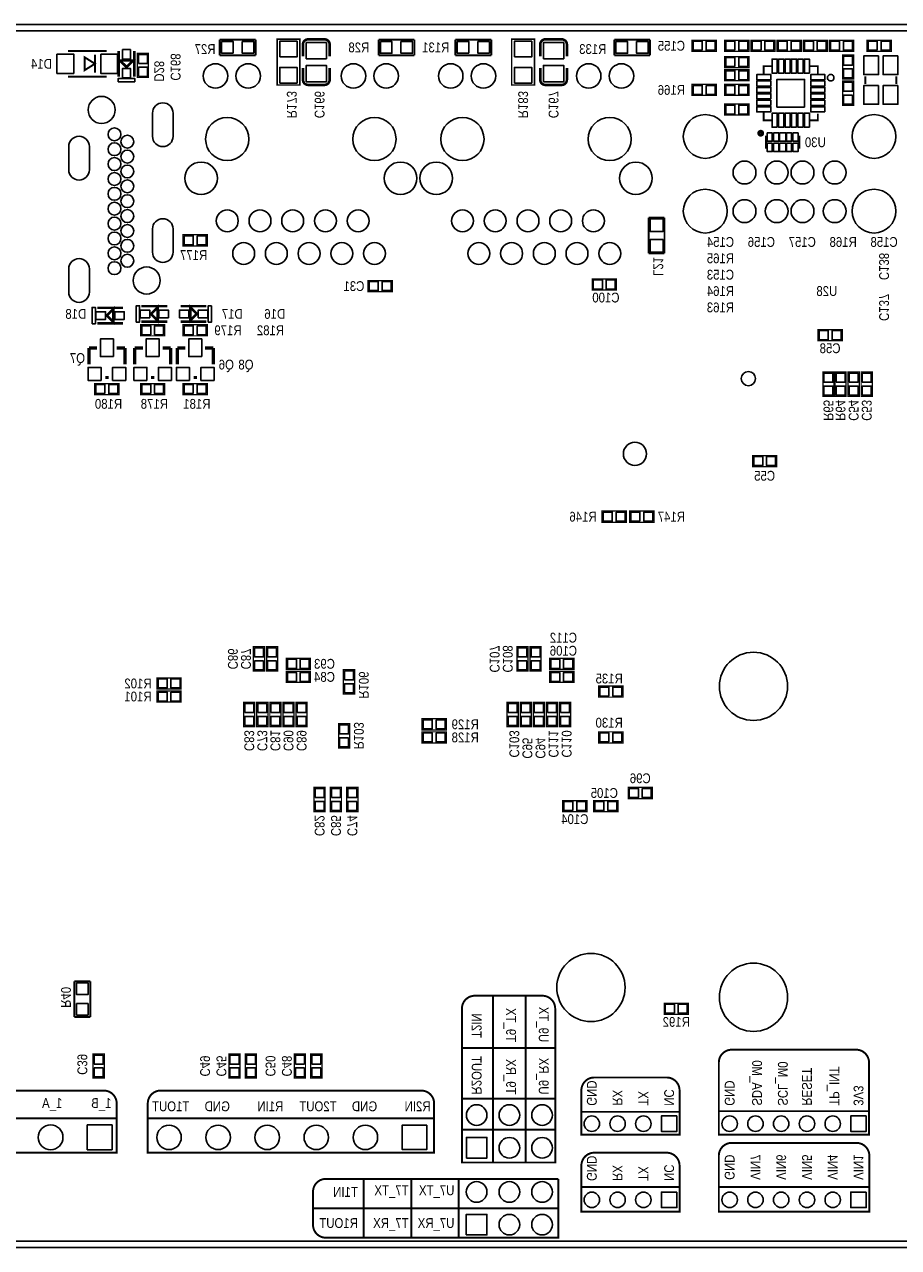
# Model space of a CAD drawing. Extents: x -14 to 200, y -11 to 109.
# Tile 2 of 4: x 48 to 116, y 0 to 95. Entities that reach past the tile are written whole.
import ezdxf
from ezdxf.enums import TextEntityAlignment as Align

# ---------------------------------------------------------------- set-up
doc = ezdxf.new("R2010")
doc.units = 0
for name, color, linetype in [('BG_OUTLINE', 12, 'CONTINUOUS'), ('BG_SILKSCREEN_BOTTOM', 150, 'CONTINUOUS'), ('PG_SILKSCREEN_BOTTOM', 150, 'CONTINUOUS'), ('PIN_SOLDERMASK_BOTTOM', 27, 'CONTINUOUS'), ('RD_SILKSCREEN_BOTTOM', 150, 'CONTINUOUS'), ('RKI_ALL', 2, 'CONTINUOUS')]:
    doc.layers.add(name, color=color, linetype=linetype)

msp = doc.modelspace()

# ---------------------------------------------------------------- linework, layer by layer
at = {"layer": 'BG_OUTLINE'}
msp.add_lwpolyline([(1.999996, 0), (155.999993, 0, 0.414213), (157.999989, 1.999996), (157.999989, 92.999992, 0.414215), (155.999993, 94.999988), (1.999996, 94.999988, 0.414214), (0, 92.999992), (0, 1.999996, 0.414212), (1.999996, 0)], format="xyb", dxfattribs=at)
at = {"layer": 'BG_SILKSCREEN_BOTTOM', "const_width": 0.1524}
for points in [[(89.408, 11.557), (82.169, 11.557), (82.169, 18.558002, -0.414214), (83.168998, 19.558), (88.408002, 19.558, -0.414214), (89.408, 18.558002), (89.408, 6.604), (82.169, 6.604), (82.169, 11.557)], [(113.7666, 10.5918), (113.7666, 14.367002, 0.414214), (112.766602, 15.367), (103.107998, 15.367, 0.414214), (102.108, 14.367002), (102.108, 10.5918), (113.7666, 10.5918), (113.7666, 8.763), (102.108, 8.763), (102.108, 10.668)], [(99.06, 10.541), (91.44, 10.541), (91.44, 12.208002, -0.414214), (92.439998, 13.208), (98.060002, 13.208, -0.414214), (99.06, 12.208002), (99.06, 8.763), (91.44, 8.763), (91.44, 10.541)], [(54.372002, 12.192), (42.274998, 12.192, 0.414214), (41.275, 11.192002), (41.275, 7.366), (55.372, 7.366), (55.372, 11.192002, 0.414214), (54.372002, 12.192)], [(79.010002, 12.192), (58.784998, 12.192, 0.414214), (57.785, 11.192002), (57.785, 7.366), (80.01, 7.366), (80.01, 11.192002, 0.414214), (79.010002, 12.192)], [(113.792, 4.699), (113.792, 7.128002, 0.414214), (112.792002, 8.128), (103.107998, 8.128, 0.414214), (102.108, 7.128002), (102.108, 4.699), (113.792, 4.699), (113.792, 2.794), (102.108, 2.794), (102.108, 4.699)], [(99.06, 4.699), (91.44, 4.699), (91.44, 6.366002, -0.414214), (92.439998, 7.366), (98.060002, 7.366, -0.414214), (99.06, 6.366002), (99.06, 2.794), (91.44, 2.794), (91.44, 4.699)], [(89.662, 5.334), (71.611998, 5.334, 0.414214), (70.612, 4.334002), (70.612, 1.761998, 0.414214), (71.611998, 0.762), (89.662, 0.762), (89.662, 5.334)]]:
    msp.add_lwpolyline(points, format="xyb", dxfattribs=at)
for points in [[(84.582, 6.604), (84.582, 19.558)], [(87.122, 6.604), (87.122, 19.558)], [(89.408, 15.494), (82.169, 15.494)], [(55.372, 10.033), (41.275, 10.033)], [(80.01, 10.033), (57.785, 10.033)], [(89.408, 9.144), (82.169, 9.144)], [(74.549, 5.334), (74.549, 0.762)], [(78.232, 0.762), (78.232, 5.334)], [(81.915, 5.334), (81.915, 0.762)], [(89.662, 3.048), (70.612, 3.048)]]:
    msp.add_lwpolyline(points, dxfattribs=at)
at = {"layer": 'PG_SILKSCREEN_BOTTOM'}
for points, const_width in [([(66.1543, 93.8276), (63.373, 93.8276)], 0.1524), ([(63.373, 93.8276), (63.373, 92.6084)], 0.1524), ([(66.1543, 92.6084), (66.1543, 93.8276)], 0.1524), ([(69.596, 90.297), (69.596, 93.853), (67.818, 93.853), (67.818, 90.297), (69.596, 90.297)], 0.127), ([(71.90105, 93.445076), (71.90105, 92.525088)], 0.199898), ([(78.486, 93.8276), (75.7047, 93.8276)], 0.1524), ([(75.7047, 93.8276), (75.7047, 92.6084)], 0.1524), ([(78.486, 92.6084), (78.486, 93.8276)], 0.1524), ([(84.4423, 93.8276), (81.661, 93.8276)], 0.1524), ([(81.661, 93.8276), (81.661, 92.6084)], 0.1524), ([(84.4423, 92.6084), (84.4423, 93.8276)], 0.1524), ([(87.8078, 90.297), (87.8078, 93.853), (86.0298, 93.853), (86.0298, 90.297), (87.8078, 90.297)], 0.127), ([(90.31605, 93.445076), (90.31605, 92.525088)], 0.199898), ([(96.774, 93.8276), (93.9927, 93.8276)], 0.1524), ([(93.9927, 93.8276), (93.9927, 92.6084)], 0.1524), ([(96.774, 92.6084), (96.774, 93.8276)], 0.1524), ([(101.9048, 93.7768), (100.0252, 93.7768), (100.0252, 92.9132), (101.9048, 92.9132), (101.9048, 93.7768)], 0.1016), ([(104.4448, 93.7768), (102.5652, 93.7768), (102.5652, 92.9132), (104.4448, 92.9132), (104.4448, 93.7768)], 0.1016), ([(106.4768, 93.7768), (104.5972, 93.7768), (104.5972, 92.9132), (106.4768, 92.9132), (106.4768, 93.7768)], 0.1016), ([(106.6292, 92.9132), (108.5088, 92.9132), (108.5088, 93.7768), (106.6292, 93.7768), (106.6292, 92.9132)], 0.1016), ([(108.6612, 92.9132), (110.5408, 92.9132), (110.5408, 93.7768), (108.6612, 93.7768), (108.6612, 92.9132)], 0.1016), ([(110.6932, 92.9132), (112.5728, 92.9132), (112.5728, 93.7768), (110.6932, 93.7768), (110.6932, 92.9132)], 0.1016), ([(115.4938, 93.7768), (113.6142, 93.7768), (113.6142, 92.9132), (115.4938, 92.9132), (115.4938, 93.7768)], 0.1016), ([(51.585876, 92.947998), (54.586124, 92.947998)], 0.150114), ([(53.685948, 91.948), (52.886102, 91.447874), (52.886102, 92.448126), (53.685948, 91.948)], 0.150114), ([(53.685948, 91.247976), (53.685948, 92.648024)], 0.150114), ([(56.134, 91.694), (56.642, 92.202), (55.626, 92.202), (56.134, 91.694)], 0.2032), ([(55.534052, 90.948002), (55.534052, 92.947998)], 0.199898), ([(56.733948, 92.947998), (56.733948, 90.948002)], 0.199898), ([(57.8358, 90.8812), (57.8358, 92.7608), (56.9722, 92.7608), (56.9722, 90.8812), (57.8358, 90.8812)], 0.1016), ([(63.373, 92.6084), (66.1543, 92.6084)], 0.1524), ([(75.7047, 92.6084), (78.486, 92.6084)], 0.1524), ([(81.661, 92.6084), (84.4423, 92.6084)], 0.1524), ([(93.9927, 92.6084), (96.774, 92.6084)], 0.1524), ([(104.4448, 92.5068), (102.5652, 92.5068), (102.5652, 91.6432), (104.4448, 91.6432), (104.4448, 92.5068)], 0.1016), ([(112.5728, 90.7542), (112.5728, 92.6338), (111.7092, 92.6338), (111.7092, 90.7542), (112.5728, 90.7542)], 0.1016), ([(69.83095, 90.704924), (69.83095, 91.624912)], 0.199898), ([(88.24595, 90.704924), (88.24595, 91.624912)], 0.199898), ([(104.4448, 91.4908), (102.5652, 91.4908), (102.5652, 90.6272), (104.4448, 90.6272), (104.4448, 91.4908)], 0.1016), ([(105.596004, 91.161997), (105.596004, 91.761996), (106.196003, 91.761996)], 0.150012), ([(109.195997, 91.761996), (109.795996, 91.761996), (109.795996, 91.161997)], 0.150012), ([(51.585876, 90.948002), (54.586124, 90.948002)], 0.150114), ([(100.0252, 89.4842), (101.9048, 89.4842), (101.9048, 90.3478), (100.0252, 90.3478), (100.0252, 89.4842)], 0.1016), ([(104.4448, 90.3478), (102.5652, 90.3478), (102.5652, 89.4842), (104.4448, 89.4842), (104.4448, 90.3478)], 0.1016), ([(111.7092, 90.6018), (111.7092, 88.7222), (112.5728, 88.7222), (112.5728, 90.6018), (111.7092, 90.6018)], 0.1016), ([(113.481002, 90.977999), (113.481002, 90.378001)], 0.150012), ([(115.880998, 90.977999), (115.880998, 90.378001)], 0.150012), ([(104.4448, 88.8238), (102.5652, 88.8238), (102.5652, 87.9602), (104.4448, 87.9602), (104.4448, 88.8238)], 0.1016), ([(106.196003, 87.562004), (105.596004, 87.562004), (105.596004, 88.162003)], 0.150012), ([(109.795996, 88.062003), (109.795996, 87.562004), (109.195997, 87.562004)], 0.150012), ([(105.761028, 85.351874), (105.761028, 86.352126)], 0.150114), ([(108.360972, 85.351874), (108.360972, 86.352126)], 0.150114), ([(96.6724, 79.9973), (96.6724, 77.216)], 0.1524), ([(97.8916, 79.9973), (96.6724, 79.9973)], 0.1524), ([(97.8916, 77.216), (97.8916, 79.9973)], 0.1524), ([(60.5282, 77.8002), (62.4078, 77.8002), (62.4078, 78.6638), (60.5282, 78.6638), (60.5282, 77.8002)], 0.1016), ([(96.6724, 77.216), (97.8916, 77.216)], 0.1524), ([(74.8792, 74.2442), (76.7588, 74.2442), (76.7588, 75.1078), (74.8792, 75.1078), (74.8792, 74.2442)], 0.1016), ([(94.1578, 75.2348), (92.2782, 75.2348), (92.2782, 74.3712), (94.1578, 74.3712), (94.1578, 75.2348)], 0.1016), ([(57.293002, 73.116948), (59.292998, 73.116948)], 0.199898), ([(58.039, 72.517), (58.547, 72.009), (58.547, 73.025), (58.039, 72.517)], 0.2032), ([(60.341002, 73.116948), (62.340998, 73.116948)], 0.199898), ([(61.595, 72.517), (61.087, 73.025), (61.087, 72.009), (61.595, 72.517)], 0.2032), ([(53.864002, 72.989948), (55.863998, 72.989948)], 0.199898), ([(54.61, 72.39), (55.118, 71.882), (55.118, 72.898), (54.61, 72.39)], 0.2032), ([(55.863998, 71.790052), (53.864002, 71.790052)], 0.199898), ([(59.1058, 71.6788), (57.2262, 71.6788), (57.2262, 70.8152), (59.1058, 70.8152), (59.1058, 71.6788)], 0.1016), ([(59.292998, 71.917052), (57.293002, 71.917052)], 0.199898), ([(62.340998, 71.917052), (60.341002, 71.917052)], 0.199898), ([(60.5282, 70.8152), (62.4078, 70.8152), (62.4078, 71.6788), (60.5282, 71.6788), (60.5282, 70.8152)], 0.1016), ([(109.8042, 70.4342), (111.6838, 70.4342), (111.6838, 71.2978), (109.8042, 71.2978), (109.8042, 70.4342)], 0.1016), ([(53.848, 69.8627), (53.213, 69.8627)], 0.254), ([(53.213, 69.8627), (53.213, 68.5927)], 0.254), ([(55.372, 69.8627), (56.007, 69.8627)], 0.254), ([(56.007, 69.8627), (56.007, 68.5927)], 0.254), ([(57.404, 69.8627), (56.769, 69.8627)], 0.254), ([(56.769, 69.8627), (56.769, 68.5927)], 0.254), ([(58.928, 69.8627), (59.563, 69.8627)], 0.254), ([(59.563, 69.8627), (59.563, 68.5927)], 0.254), ([(60.706, 69.8627), (60.071, 69.8627)], 0.254), ([(60.071, 69.8627), (60.071, 68.5927)], 0.254), ([(62.23, 69.8627), (62.865, 69.8627)], 0.254), ([(62.865, 69.8627), (62.865, 68.5927)], 0.254), ([(54.737, 67.5767), (54.483, 67.5767)], 0.254), ([(58.293, 67.5767), (58.039, 67.5767)], 0.254), ([(61.595, 67.5767), (61.341, 67.5767)], 0.254), ([(111.0488, 66.1162), (111.0488, 67.9958), (110.1852, 67.9958), (110.1852, 66.1162), (111.0488, 66.1162)], 0.1016), ([(111.9886, 66.1162), (111.9886, 67.9958), (111.125, 67.9958), (111.125, 66.1162), (111.9886, 66.1162)], 0.1016), ([(113.0046, 66.1162), (113.0046, 67.9958), (112.141, 67.9958), (112.141, 66.1162), (113.0046, 66.1162)], 0.1016), ([(114.0206, 66.1162), (114.0206, 67.9958), (113.157, 67.9958), (113.157, 66.1162), (114.0206, 66.1162)], 0.1016), ([(55.5498, 67.1068), (53.6702, 67.1068), (53.6702, 66.2432), (55.5498, 66.2432), (55.5498, 67.1068)], 0.1016), ([(59.1058, 67.1068), (57.2262, 67.1068), (57.2262, 66.2432), (59.1058, 66.2432), (59.1058, 67.1068)], 0.1016), ([(62.4078, 67.1068), (60.5282, 67.1068), (60.5282, 66.2432), (62.4078, 66.2432), (62.4078, 67.1068)], 0.1016), ([(104.7242, 60.6552), (106.6038, 60.6552), (106.6038, 61.5188), (104.7242, 61.5188), (104.7242, 60.6552)], 0.1016), ([(93.0402, 56.3372), (94.9198, 56.3372), (94.9198, 57.2008), (93.0402, 57.2008), (93.0402, 56.3372)], 0.1016), ([(97.0788, 57.2008), (95.1992, 57.2008), (95.1992, 56.3372), (97.0788, 56.3372), (97.0788, 57.2008)], 0.1016), ([(65.9892, 46.6598), (65.9892, 44.7802), (66.8528, 44.7802), (66.8528, 46.6598), (65.9892, 46.6598)], 0.1016), ([(67.0052, 46.6598), (67.0052, 44.7802), (67.8688, 44.7802), (67.8688, 46.6598), (67.0052, 46.6598)], 0.1016), ([(86.4362, 46.6598), (86.4362, 44.7802), (87.2998, 44.7802), (87.2998, 46.6598), (86.4362, 46.6598)], 0.1016), ([(87.4522, 46.6598), (87.4522, 44.7802), (88.3158, 44.7802), (88.3158, 46.6598), (87.4522, 46.6598)], 0.1016), ([(70.4088, 45.7708), (68.5292, 45.7708), (68.5292, 44.9072), (70.4088, 44.9072), (70.4088, 45.7708)], 0.1016), ([(90.8558, 45.7708), (88.9762, 45.7708), (88.9762, 44.9072), (90.8558, 44.9072), (90.8558, 45.7708)], 0.1016), ([(70.4088, 44.7548), (68.5292, 44.7548), (68.5292, 43.8912), (70.4088, 43.8912), (70.4088, 44.7548)], 0.1016), ([(73.8378, 43.0022), (73.8378, 44.8818), (72.9742, 44.8818), (72.9742, 43.0022), (73.8378, 43.0022)], 0.1016), ([(90.8558, 44.7548), (88.9762, 44.7548), (88.9762, 43.8912), (90.8558, 43.8912), (90.8558, 44.7548)], 0.1016), ([(58.4962, 43.3832), (60.3758, 43.3832), (60.3758, 44.2468), (58.4962, 44.2468), (58.4962, 43.3832)], 0.1016), ([(58.4962, 42.3672), (60.3758, 42.3672), (60.3758, 43.2308), (58.4962, 43.2308), (58.4962, 42.3672)], 0.1016), ([(94.6658, 43.6118), (92.7862, 43.6118), (92.7862, 42.7482), (94.6658, 42.7482), (94.6658, 43.6118)], 0.1016), ([(66.0908, 40.4622), (66.0908, 42.3418), (65.2272, 42.3418), (65.2272, 40.4622), (66.0908, 40.4622)], 0.1016), ([(67.1068, 40.4622), (67.1068, 42.3418), (66.2432, 42.3418), (66.2432, 40.4622), (67.1068, 40.4622)], 0.1016), ([(68.1228, 40.4622), (68.1228, 42.3418), (67.2592, 42.3418), (67.2592, 40.4622), (68.1228, 40.4622)], 0.1016), ([(69.1388, 40.4622), (69.1388, 42.3418), (68.2752, 42.3418), (68.2752, 40.4622), (69.1388, 40.4622)], 0.1016), ([(70.1548, 40.4622), (70.1548, 42.3418), (69.2912, 42.3418), (69.2912, 40.4622), (70.1548, 40.4622)], 0.1016), ([(86.5378, 40.4622), (86.5378, 42.3418), (85.6742, 42.3418), (85.6742, 40.4622), (86.5378, 40.4622)], 0.1016), ([(87.5538, 40.4622), (87.5538, 42.3418), (86.6902, 42.3418), (86.6902, 40.4622), (87.5538, 40.4622)], 0.1016), ([(88.5698, 40.4622), (88.5698, 42.3418), (87.7062, 42.3418), (87.7062, 40.4622), (88.5698, 40.4622)], 0.1016), ([(89.5858, 40.4622), (89.5858, 42.3418), (88.7222, 42.3418), (88.7222, 40.4622), (89.5858, 40.4622)], 0.1016), ([(90.6018, 40.4622), (90.6018, 42.3418), (89.7382, 42.3418), (89.7382, 40.4622), (90.6018, 40.4622)], 0.1016), ([(79.0702, 40.2082), (80.9498, 40.2082), (80.9498, 41.0718), (79.0702, 41.0718), (79.0702, 40.2082)], 0.1016), ([(72.5932, 40.6908), (72.5932, 38.8112), (73.4568, 38.8112), (73.4568, 40.6908), (72.5932, 40.6908)], 0.1016), ([(79.0702, 39.1922), (80.9498, 39.1922), (80.9498, 40.0558), (79.0702, 40.0558), (79.0702, 39.1922)], 0.1016), ([(94.6658, 40.0558), (92.7862, 40.0558), (92.7862, 39.1922), (94.6658, 39.1922), (94.6658, 40.0558)], 0.1016), ([(71.5518, 33.8582), (71.5518, 35.7378), (70.6882, 35.7378), (70.6882, 33.8582), (71.5518, 33.8582)], 0.1016), ([(72.8218, 33.8582), (72.8218, 35.7378), (71.9582, 35.7378), (71.9582, 33.8582), (72.8218, 33.8582)], 0.1016), ([(73.2282, 35.7378), (73.2282, 33.8582), (74.0918, 33.8582), (74.0918, 35.7378), (73.2282, 35.7378)], 0.1016), ([(95.0722, 34.8742), (96.9518, 34.8742), (96.9518, 35.7378), (95.0722, 35.7378), (95.0722, 34.8742)], 0.1016), ([(91.8718, 34.7218), (89.9922, 34.7218), (89.9922, 33.8582), (91.8718, 33.8582), (91.8718, 34.7218)], 0.1016), ([(92.4052, 33.8582), (94.2848, 33.8582), (94.2848, 34.7218), (92.4052, 34.7218), (92.4052, 33.8582)], 0.1016), ([(52.0954, 20.6883), (52.0954, 17.907)], 0.1524), ([(53.3146, 20.6883), (52.0954, 20.6883)], 0.1524), ([(53.3146, 17.907), (53.3146, 20.6883)], 0.1524), ([(99.7458, 18.9738), (97.8662, 18.9738), (97.8662, 18.1102), (99.7458, 18.1102), (99.7458, 18.9738)], 0.1016), ([(52.0954, 17.907), (53.3146, 17.907)], 0.1524), ([(53.5432, 15.0368), (53.5432, 13.1572), (54.4068, 13.1572), (54.4068, 15.0368), (53.5432, 15.0368)], 0.1016), ([(64.0842, 15.0368), (64.0842, 13.1572), (64.9478, 13.1572), (64.9478, 15.0368), (64.0842, 15.0368)], 0.1016), ([(65.3542, 15.0368), (65.3542, 13.1572), (66.2178, 13.1572), (66.2178, 15.0368), (65.3542, 15.0368)], 0.1016), ([(70.0278, 13.1572), (70.0278, 15.0368), (69.1642, 15.0368), (69.1642, 13.1572), (70.0278, 13.1572)], 0.1016), ([(71.2978, 13.1572), (71.2978, 15.0368), (70.4342, 15.0368), (70.4342, 13.1572), (71.2978, 13.1572)], 0.1016)]:
    msp.add_lwpolyline(points, dxfattribs=dict(at, const_width=const_width))
for points, const_width in [([(69.83095, 92.525088), (69.83095, 93.445076, -0.4144), (70.231, 93.844872)], 0.199898), ([(70.231, 93.844872), (71.501, 93.845126, -0.414214), (71.90105, 93.445076)], 0.199898), ([(88.24595, 92.525088), (88.24595, 93.445076, -0.4144), (88.646, 93.844872)], 0.199898), ([(88.646, 93.844872), (89.916, 93.845126, -0.414214), (90.31605, 93.445076)], 0.199898), ([(71.90105, 91.624912), (71.90105, 90.704924, -0.414214), (71.501, 90.304874)], 0.199898), ([(90.31605, 91.624912), (90.31605, 90.704924, -0.414214), (89.916, 90.304874)], 0.199898), ([(71.501, 90.304874), (70.231, 90.304874, -0.414214), (69.83095, 90.704924)], 0.199898), ([(89.916, 90.304874), (88.646, 90.304874, -0.414214), (88.24595, 90.704924)], 0.199898), ([(105.502456, 86.551999, 1.00001), (105.219551, 86.551999, 0.99999), (105.502456, 86.551999)], 0.249936)]:
    msp.add_lwpolyline(points, format="xyb", dxfattribs=dict(at, const_width=const_width))
for points in [[(56.769, 90.551), (55.499, 90.551), (55.499, 90.805), (56.769, 90.805)], [(56.896, 71.882), (56.896, 73.152), (57.15, 73.152), (57.15, 71.882)], [(62.738, 73.152), (62.738, 71.882), (62.484, 71.882), (62.484, 73.152)], [(53.467, 71.755), (53.467, 73.025), (53.721, 73.025), (53.721, 71.755)]]:
    msp.add_lwpolyline(points, close=True, dxfattribs=at)
msp.add_lwpolyline([(111.045981, 90.861998, 1), (110.546019, 90.862002, 1)], format="xyb", close=True, dxfattribs=at)
at = {"layer": 'PIN_SOLDERMASK_BOTTOM'}
for points in [[(64.419861, 92.768039), (64.419861, 93.667961), (63.519939, 93.667961), (63.519939, 92.768039)], [(66.020061, 92.768039), (66.020061, 93.667961), (65.120139, 93.667961), (65.120139, 92.768039)], [(68.0339, 92.4814), (69.3801, 92.4814), (69.3801, 93.7006), (68.0339, 93.7006)], [(70.081013, 92.334969), (71.650987, 92.334969), (71.650987, 93.595063), (70.081013, 93.595063)], [(75.838939, 93.667961), (75.838939, 92.768039), (76.738861, 92.768039), (76.738861, 93.667961)], [(77.439139, 93.667961), (77.439139, 92.768039), (78.339061, 92.768039), (78.339061, 93.667961)], [(82.707861, 92.768039), (82.707861, 93.667961), (81.807939, 93.667961), (81.807939, 92.768039)], [(84.308061, 92.768039), (84.308061, 93.667961), (83.408139, 93.667961), (83.408139, 92.768039)], [(86.2457, 92.4814), (87.5919, 92.4814), (87.5919, 93.7006), (86.2457, 93.7006)], [(88.496013, 92.334969), (90.065987, 92.334969), (90.065987, 93.595063), (88.496013, 93.595063)], [(94.126939, 93.667961), (94.126939, 92.768039), (95.026861, 92.768039), (95.026861, 93.667961)], [(95.727139, 93.667961), (95.727139, 92.768039), (96.627061, 92.768039), (96.627061, 93.667961)], [(100.815623, 92.994505), (100.815623, 93.695495), (100.114633, 93.695495), (100.114633, 92.994505)], [(101.815367, 92.994505), (101.815367, 93.695495), (101.114377, 93.695495), (101.114377, 92.994505)], [(103.355623, 92.994505), (103.355623, 93.695495), (102.654633, 93.695495), (102.654633, 92.994505)], [(104.355367, 92.994505), (104.355367, 93.695495), (103.654377, 93.695495), (103.654377, 92.994505)], [(105.387623, 92.994505), (105.387623, 93.695495), (104.686633, 93.695495), (104.686633, 92.994505)], [(106.387367, 92.994505), (106.387367, 93.695495), (105.686377, 93.695495), (105.686377, 92.994505)], [(106.718633, 93.695495), (106.718633, 92.994505), (107.419623, 92.994505), (107.419623, 93.695495)], [(107.718377, 93.695495), (107.718377, 92.994505), (108.419367, 92.994505), (108.419367, 93.695495)], [(108.750633, 93.695495), (108.750633, 92.994505), (109.451623, 92.994505), (109.451623, 93.695495)], [(109.750377, 93.695495), (109.750377, 92.994505), (110.451367, 92.994505), (110.451367, 93.695495)], [(110.782633, 93.695495), (110.782633, 92.994505), (111.483623, 92.994505), (111.483623, 93.695495)], [(111.782377, 93.695495), (111.782377, 92.994505), (112.483367, 92.994505), (112.483367, 93.695495)], [(114.404623, 92.994505), (114.404623, 93.695495), (113.703633, 93.695495), (113.703633, 92.994505)], [(115.404367, 92.994505), (115.404367, 93.695495), (114.703377, 93.695495), (114.703377, 92.994505)], [(50.735992, 92.698062), (50.735992, 91.197938), (52.035964, 91.197938), (52.035964, 92.698062)], [(54.136036, 92.698062), (54.136036, 91.197938), (55.436008, 91.197938), (55.436008, 92.698062)], [(55.834026, 92.307918), (56.433974, 92.307918), (56.433974, 93.048074), (55.834026, 93.048074)], [(57.053505, 91.970377), (57.754495, 91.970377), (57.754495, 92.671367), (57.053505, 92.671367)], [(103.355623, 91.724505), (103.355623, 92.425495), (102.654633, 92.425495), (102.654633, 91.724505)], [(104.355367, 91.724505), (104.355367, 92.425495), (103.654377, 92.425495), (103.654377, 91.724505)], [(106.646091, 91.212035), (106.646091, 92.312134), (106.246092, 92.312134), (106.246092, 91.212035)], [(107.145912, 91.212035), (107.145912, 92.312134), (106.745913, 92.312134), (106.745913, 91.212035)], [(107.646089, 91.212035), (107.646089, 92.312134), (107.24609, 92.312134), (107.24609, 91.212035)], [(108.14591, 91.212035), (108.14591, 92.312134), (107.745911, 92.312134), (107.745911, 91.212035)], [(108.646087, 91.212035), (108.646087, 92.312134), (108.246088, 92.312134), (108.246088, 91.212035)], [(109.145908, 91.212035), (109.145908, 92.312134), (108.745909, 92.312134), (108.745909, 91.212035)], [(111.790505, 91.843377), (112.491495, 91.843377), (112.491495, 92.544367), (111.790505, 92.544367)], [(114.505994, 92.553015), (113.355984, 92.553015), (113.355984, 91.103005), (114.505994, 91.103005)], [(116.006016, 92.553015), (114.856006, 92.553015), (114.856006, 91.103005), (116.006016, 91.103005)], [(55.834026, 90.847926), (56.433974, 90.847926), (56.433974, 91.588082), (55.834026, 91.588082)], [(57.053505, 90.970633), (57.754495, 90.970633), (57.754495, 91.671623), (57.053505, 91.671623)], [(68.0339, 90.4494), (69.3801, 90.4494), (69.3801, 91.6686), (68.0339, 91.6686)], [(70.081013, 90.554937), (71.650987, 90.554937), (71.650987, 91.815031), (70.081013, 91.815031)], [(86.2457, 90.4494), (87.5919, 90.4494), (87.5919, 91.6686), (86.2457, 91.6686)], [(88.496013, 90.554937), (90.065987, 90.554937), (90.065987, 91.815031), (88.496013, 91.815031)], [(103.355623, 90.708505), (103.355623, 91.409495), (102.654633, 91.409495), (102.654633, 90.708505)], [(104.355367, 90.708505), (104.355367, 91.409495), (103.654377, 91.409495), (103.654377, 90.708505)], [(111.790505, 90.843633), (112.491495, 90.843633), (112.491495, 91.544623), (111.790505, 91.544623)], [(100.114633, 90.266495), (100.114633, 89.565505), (100.815623, 89.565505), (100.815623, 90.266495)], [(101.114377, 90.266495), (101.114377, 89.565505), (101.815367, 89.565505), (101.815367, 90.266495)], [(103.355623, 89.565505), (103.355623, 90.266495), (102.654633, 90.266495), (102.654633, 89.565505)], [(104.355367, 89.565505), (104.355367, 90.266495), (103.654377, 90.266495), (103.654377, 89.565505)], [(106.145965, 90.711909), (106.145965, 91.111908), (105.045866, 91.111908), (105.045866, 90.711909)], [(106.145965, 90.212088), (106.145965, 90.612087), (105.045866, 90.612087), (105.045866, 90.212088)], [(108.771004, 88.586996), (108.771004, 90.737004), (106.620996, 90.737004), (106.620996, 88.586996)], [(110.34616, 90.711909), (110.34616, 91.111908), (109.24606, 91.111908), (109.24606, 90.711909)], [(110.34616, 90.212088), (110.34616, 90.612087), (109.24606, 90.612087), (109.24606, 90.212088)], [(112.491495, 90.512367), (111.790505, 90.512367), (111.790505, 89.811377), (112.491495, 89.811377)], [(114.505994, 90.252995), (113.355984, 90.252995), (113.355984, 88.802985), (114.505994, 88.802985)], [(116.006016, 90.252995), (114.856006, 90.252995), (114.856006, 88.802985), (116.006016, 88.802985)], [(106.145965, 89.711911), (106.145965, 90.11191), (105.045866, 90.11191), (105.045866, 89.711911)], [(106.145965, 89.21209), (106.145965, 89.612089), (105.045866, 89.612089), (105.045866, 89.21209)], [(110.34616, 89.711911), (110.34616, 90.11191), (109.24606, 90.11191), (109.24606, 89.711911)], [(110.34616, 89.21209), (110.34616, 89.612089), (109.24606, 89.612089), (109.24606, 89.21209)], [(112.491495, 89.512623), (111.790505, 89.512623), (111.790505, 88.811633), (112.491495, 88.811633)], [(103.355623, 88.041505), (103.355623, 88.742495), (102.654633, 88.742495), (102.654633, 88.041505)], [(104.355367, 88.041505), (104.355367, 88.742495), (103.654377, 88.742495), (103.654377, 88.041505)], [(106.145965, 88.711913), (106.145965, 89.111912), (105.045866, 89.111912), (105.045866, 88.711913)], [(106.145965, 88.212092), (106.145965, 88.612091), (105.045866, 88.612091), (105.045866, 88.212092)], [(110.34616, 88.711913), (110.34616, 89.111912), (109.24606, 89.111912), (109.24606, 88.711913)], [(110.34616, 88.212092), (110.34616, 88.612091), (109.24606, 88.612091), (109.24606, 88.212092)], [(106.646091, 87.01184), (106.646091, 88.11194), (106.246092, 88.11194), (106.246092, 87.01184)], [(107.145912, 87.01184), (107.145912, 88.11194), (106.745913, 88.11194), (106.745913, 87.01184)], [(107.646089, 87.01184), (107.646089, 88.11194), (107.24609, 88.11194), (107.24609, 87.01184)], [(108.14591, 87.01184), (108.14591, 88.11194), (107.745911, 88.11194), (107.745911, 87.01184)], [(108.646087, 87.01184), (108.646087, 88.11194), (108.246088, 88.11194), (108.246088, 87.01184)], [(109.145908, 87.01184), (109.145908, 88.11194), (108.745909, 88.11194), (108.745909, 87.01184)], [(105.860977, 86.577043), (105.860977, 85.927057), (106.261027, 85.927057), (106.261027, 86.577043)], [(106.360849, 86.577043), (106.360849, 85.927057), (106.760899, 85.927057), (106.760899, 86.577043)], [(106.810937, 86.577043), (106.810937, 85.927057), (107.311063, 85.927057), (107.311063, 86.577043)], [(107.361101, 86.577043), (107.361101, 85.927057), (107.761151, 85.927057), (107.761151, 86.577043)], [(107.860973, 86.577043), (107.860973, 85.927057), (108.261023, 85.927057), (108.261023, 86.577043)], [(105.860977, 85.776943), (105.860977, 85.126957), (106.261027, 85.126957), (106.261027, 85.776943)], [(106.360849, 85.776943), (106.360849, 85.126957), (106.760899, 85.126957), (106.760899, 85.776943)], [(106.810937, 85.776943), (106.810937, 85.126957), (107.311063, 85.126957), (107.311063, 85.776943)], [(107.361101, 85.776943), (107.361101, 85.126957), (107.761151, 85.126957), (107.761151, 85.776943)], [(107.860973, 85.776943), (107.860973, 85.126957), (108.261023, 85.126957), (108.261023, 85.776943)], [(97.776411, 79.907511), (96.787589, 79.907511), (96.787589, 78.918689), (97.776411, 78.918689)], [(60.617633, 78.582495), (60.617633, 77.881505), (61.318623, 77.881505), (61.318623, 78.582495)], [(61.617377, 78.582495), (61.617377, 77.881505), (62.318367, 77.881505), (62.318367, 78.582495)], [(97.776411, 78.307311), (96.787589, 78.307311), (96.787589, 77.318489), (97.776411, 77.318489)], [(93.068623, 74.452505), (93.068623, 75.153495), (92.367633, 75.153495), (92.367633, 74.452505)], [(94.068367, 74.452505), (94.068367, 75.153495), (93.367377, 75.153495), (93.367377, 74.452505)], [(74.968633, 75.026495), (74.968633, 74.325505), (75.669623, 74.325505), (75.669623, 75.026495)], [(75.968377, 75.026495), (75.968377, 74.325505), (76.669367, 74.325505), (76.669367, 75.026495)], [(53.763926, 72.689974), (53.763926, 72.090026), (54.504082, 72.090026), (54.504082, 72.689974)], [(55.223918, 72.689974), (55.223918, 72.090026), (55.964074, 72.090026), (55.964074, 72.689974)], [(57.192926, 72.816974), (57.192926, 72.217026), (57.933082, 72.217026), (57.933082, 72.816974)], [(58.652918, 72.816974), (58.652918, 72.217026), (59.393074, 72.217026), (59.393074, 72.816974)], [(60.981082, 72.217026), (60.981082, 72.816974), (60.240926, 72.816974), (60.240926, 72.217026)], [(62.441074, 72.217026), (62.441074, 72.816974), (61.700918, 72.816974), (61.700918, 72.217026)], [(58.016623, 70.896505), (58.016623, 71.597495), (57.315633, 71.597495), (57.315633, 70.896505)], [(59.016367, 70.896505), (59.016367, 71.597495), (58.315377, 71.597495), (58.315377, 70.896505)], [(60.617633, 71.597495), (60.617633, 70.896505), (61.318623, 70.896505), (61.318623, 71.597495)], [(61.617377, 71.597495), (61.617377, 70.896505), (62.318367, 70.896505), (62.318367, 71.597495)], [(55.117238, 69.203062), (55.117238, 70.573138), (54.102762, 70.573138), (54.102762, 69.203062)], [(58.673238, 69.203062), (58.673238, 70.573138), (57.658762, 70.573138), (57.658762, 69.203062)], [(61.975238, 69.203062), (61.975238, 70.573138), (60.960762, 70.573138), (60.960762, 69.203062)], [(109.893633, 71.216495), (109.893633, 70.515505), (110.594623, 70.515505), (110.594623, 71.216495)], [(110.893377, 71.216495), (110.893377, 70.515505), (111.594367, 70.515505), (111.594367, 71.216495)], [(54.164738, 67.348862), (54.164738, 68.363338), (53.150262, 68.363338), (53.150262, 67.348862)], [(56.069738, 67.348862), (56.069738, 68.363338), (55.055262, 68.363338), (55.055262, 67.348862)], [(57.720738, 67.348862), (57.720738, 68.363338), (56.706262, 68.363338), (56.706262, 67.348862)], [(59.625738, 67.348862), (59.625738, 68.363338), (58.611262, 68.363338), (58.611262, 67.348862)], [(61.022738, 67.348862), (61.022738, 68.363338), (60.008262, 68.363338), (60.008262, 67.348862)], [(62.927738, 67.348862), (62.927738, 68.363338), (61.913262, 68.363338), (61.913262, 67.348862)], [(110.266505, 67.205377), (110.967495, 67.205377), (110.967495, 67.906367), (110.266505, 67.906367)], [(111.206305, 67.205377), (111.907295, 67.205377), (111.907295, 67.906367), (111.206305, 67.906367)], [(112.222305, 67.205377), (112.923295, 67.205377), (112.923295, 67.906367), (112.222305, 67.906367)], [(113.238305, 67.205377), (113.939295, 67.205377), (113.939295, 67.906367), (113.238305, 67.906367)], [(54.460623, 66.324505), (54.460623, 67.025495), (53.759633, 67.025495), (53.759633, 66.324505)], [(55.460367, 66.324505), (55.460367, 67.025495), (54.759377, 67.025495), (54.759377, 66.324505)], [(58.016623, 66.324505), (58.016623, 67.025495), (57.315633, 67.025495), (57.315633, 66.324505)], [(59.016367, 66.324505), (59.016367, 67.025495), (58.315377, 67.025495), (58.315377, 66.324505)], [(61.318623, 66.324505), (61.318623, 67.025495), (60.617633, 67.025495), (60.617633, 66.324505)], [(62.318367, 66.324505), (62.318367, 67.025495), (61.617377, 67.025495), (61.617377, 66.324505)], [(110.266505, 66.205633), (110.967495, 66.205633), (110.967495, 66.906623), (110.266505, 66.906623)], [(111.206305, 66.205633), (111.907295, 66.205633), (111.907295, 66.906623), (111.206305, 66.906623)], [(112.222305, 66.205633), (112.923295, 66.205633), (112.923295, 66.906623), (112.222305, 66.906623)], [(113.238305, 66.205633), (113.939295, 66.205633), (113.939295, 66.906623), (113.238305, 66.906623)], [(104.813633, 61.437495), (104.813633, 60.736505), (105.514623, 60.736505), (105.514623, 61.437495)], [(105.813377, 61.437495), (105.813377, 60.736505), (106.514367, 60.736505), (106.514367, 61.437495)], [(93.129633, 57.119495), (93.129633, 56.418505), (93.830623, 56.418505), (93.830623, 57.119495)], [(94.129377, 57.119495), (94.129377, 56.418505), (94.830367, 56.418505), (94.830367, 57.119495)], [(95.989623, 56.418505), (95.989623, 57.119495), (95.288633, 57.119495), (95.288633, 56.418505)], [(96.989367, 56.418505), (96.989367, 57.119495), (96.288377, 57.119495), (96.288377, 56.418505)], [(66.771495, 46.570367), (66.070505, 46.570367), (66.070505, 45.869377), (66.771495, 45.869377)], [(67.787495, 46.570367), (67.086505, 46.570367), (67.086505, 45.869377), (67.787495, 45.869377)], [(87.218495, 46.570367), (86.517505, 46.570367), (86.517505, 45.869377), (87.218495, 45.869377)], [(88.234495, 46.570367), (87.533505, 46.570367), (87.533505, 45.869377), (88.234495, 45.869377)], [(69.319623, 44.988505), (69.319623, 45.689495), (68.618633, 45.689495), (68.618633, 44.988505)], [(70.319367, 44.988505), (70.319367, 45.689495), (69.618377, 45.689495), (69.618377, 44.988505)], [(89.766623, 44.988505), (89.766623, 45.689495), (89.065633, 45.689495), (89.065633, 44.988505)], [(90.766367, 44.988505), (90.766367, 45.689495), (90.065377, 45.689495), (90.065377, 44.988505)], [(66.771495, 45.570623), (66.070505, 45.570623), (66.070505, 44.869633), (66.771495, 44.869633)], [(67.787495, 45.570623), (67.086505, 45.570623), (67.086505, 44.869633), (67.787495, 44.869633)], [(69.319623, 43.972505), (69.319623, 44.673495), (68.618633, 44.673495), (68.618633, 43.972505)], [(70.319367, 43.972505), (70.319367, 44.673495), (69.618377, 44.673495), (69.618377, 43.972505)], [(73.055505, 44.091377), (73.756495, 44.091377), (73.756495, 44.792367), (73.055505, 44.792367)], [(87.218495, 45.570623), (86.517505, 45.570623), (86.517505, 44.869633), (87.218495, 44.869633)], [(88.234495, 45.570623), (87.533505, 45.570623), (87.533505, 44.869633), (88.234495, 44.869633)], [(89.766623, 43.972505), (89.766623, 44.673495), (89.065633, 44.673495), (89.065633, 43.972505)], [(90.766367, 43.972505), (90.766367, 44.673495), (90.065377, 44.673495), (90.065377, 43.972505)], [(58.585633, 44.165495), (58.585633, 43.464505), (59.286623, 43.464505), (59.286623, 44.165495)], [(59.585377, 44.165495), (59.585377, 43.464505), (60.286367, 43.464505), (60.286367, 44.165495)], [(73.055505, 43.091633), (73.756495, 43.091633), (73.756495, 43.792623), (73.055505, 43.792623)], [(58.585633, 43.149495), (58.585633, 42.448505), (59.286623, 42.448505), (59.286623, 43.149495)], [(59.585377, 43.149495), (59.585377, 42.448505), (60.286367, 42.448505), (60.286367, 43.149495)], [(93.576623, 42.829505), (93.576623, 43.530495), (92.875633, 43.530495), (92.875633, 42.829505)], [(94.576367, 42.829505), (94.576367, 43.530495), (93.875377, 43.530495), (93.875377, 42.829505)], [(65.308505, 41.551377), (66.009495, 41.551377), (66.009495, 42.252367), (65.308505, 42.252367)], [(66.324505, 41.551377), (67.025495, 41.551377), (67.025495, 42.252367), (66.324505, 42.252367)], [(67.340505, 41.551377), (68.041495, 41.551377), (68.041495, 42.252367), (67.340505, 42.252367)], [(68.356505, 41.551377), (69.057495, 41.551377), (69.057495, 42.252367), (68.356505, 42.252367)], [(69.372505, 41.551377), (70.073495, 41.551377), (70.073495, 42.252367), (69.372505, 42.252367)], [(85.755505, 41.551377), (86.456495, 41.551377), (86.456495, 42.252367), (85.755505, 42.252367)], [(86.771505, 41.551377), (87.472495, 41.551377), (87.472495, 42.252367), (86.771505, 42.252367)], [(87.787505, 41.551377), (88.488495, 41.551377), (88.488495, 42.252367), (87.787505, 42.252367)], [(88.803505, 41.551377), (89.504495, 41.551377), (89.504495, 42.252367), (88.803505, 42.252367)], [(89.819505, 41.551377), (90.520495, 41.551377), (90.520495, 42.252367), (89.819505, 42.252367)], [(65.308505, 40.551633), (66.009495, 40.551633), (66.009495, 41.252623), (65.308505, 41.252623)], [(66.324505, 40.551633), (67.025495, 40.551633), (67.025495, 41.252623), (66.324505, 41.252623)], [(67.340505, 40.551633), (68.041495, 40.551633), (68.041495, 41.252623), (67.340505, 41.252623)], [(68.356505, 40.551633), (69.057495, 40.551633), (69.057495, 41.252623), (68.356505, 41.252623)], [(69.372505, 40.551633), (70.073495, 40.551633), (70.073495, 41.252623), (69.372505, 41.252623)], [(79.159633, 40.990495), (79.159633, 40.289505), (79.860623, 40.289505), (79.860623, 40.990495)], [(80.159377, 40.990495), (80.159377, 40.289505), (80.860367, 40.289505), (80.860367, 40.990495)], [(85.755505, 40.551633), (86.456495, 40.551633), (86.456495, 41.252623), (85.755505, 41.252623)], [(86.771505, 40.551633), (87.472495, 40.551633), (87.472495, 41.252623), (86.771505, 41.252623)], [(87.787505, 40.551633), (88.488495, 40.551633), (88.488495, 41.252623), (87.787505, 41.252623)], [(88.803505, 40.551633), (89.504495, 40.551633), (89.504495, 41.252623), (88.803505, 41.252623)], [(89.819505, 40.551633), (90.520495, 40.551633), (90.520495, 41.252623), (89.819505, 41.252623)], [(73.375495, 40.601367), (72.674505, 40.601367), (72.674505, 39.900377), (73.375495, 39.900377)], [(79.159633, 39.974495), (79.159633, 39.273505), (79.860623, 39.273505), (79.860623, 39.974495)], [(80.159377, 39.974495), (80.159377, 39.273505), (80.860367, 39.273505), (80.860367, 39.974495)], [(93.576623, 39.273505), (93.576623, 39.974495), (92.875633, 39.974495), (92.875633, 39.273505)], [(94.576367, 39.273505), (94.576367, 39.974495), (93.875377, 39.974495), (93.875377, 39.273505)], [(73.375495, 39.601623), (72.674505, 39.601623), (72.674505, 38.900633), (73.375495, 38.900633)], [(70.769505, 34.947377), (71.470495, 34.947377), (71.470495, 35.648367), (70.769505, 35.648367)], [(72.039505, 34.947377), (72.740495, 34.947377), (72.740495, 35.648367), (72.039505, 35.648367)], [(74.010495, 35.648367), (73.309505, 35.648367), (73.309505, 34.947377), (74.010495, 34.947377)], [(95.161633, 35.656495), (95.161633, 34.955505), (95.862623, 34.955505), (95.862623, 35.656495)], [(96.161377, 35.656495), (96.161377, 34.955505), (96.862367, 34.955505), (96.862367, 35.656495)], [(70.769505, 33.947633), (71.470495, 33.947633), (71.470495, 34.648623), (70.769505, 34.648623)], [(72.039505, 33.947633), (72.740495, 33.947633), (72.740495, 34.648623), (72.039505, 34.648623)], [(74.010495, 34.648623), (73.309505, 34.648623), (73.309505, 33.947633), (74.010495, 33.947633)], [(90.782623, 33.939505), (90.782623, 34.640495), (90.081633, 34.640495), (90.081633, 33.939505)], [(91.782367, 33.939505), (91.782367, 34.640495), (91.081377, 34.640495), (91.081377, 33.939505)], [(92.494633, 34.640495), (92.494633, 33.939505), (93.195623, 33.939505), (93.195623, 34.640495)], [(93.494377, 34.640495), (93.494377, 33.939505), (94.195367, 33.939505), (94.195367, 34.640495)], [(53.154961, 20.554061), (52.255039, 20.554061), (52.255039, 19.654139), (53.154961, 19.654139)], [(53.154961, 18.953861), (52.255039, 18.953861), (52.255039, 18.053939), (53.154961, 18.053939)], [(98.656623, 18.191505), (98.656623, 18.892495), (97.955633, 18.892495), (97.955633, 18.191505)], [(99.656367, 18.191505), (99.656367, 18.892495), (98.955377, 18.892495), (98.955377, 18.191505)], [(54.325495, 14.947367), (53.624505, 14.947367), (53.624505, 14.246377), (54.325495, 14.246377)], [(64.866495, 14.947367), (64.165505, 14.947367), (64.165505, 14.246377), (64.866495, 14.246377)], [(66.136495, 14.947367), (65.435505, 14.947367), (65.435505, 14.246377), (66.136495, 14.246377)], [(69.245505, 14.246377), (69.946495, 14.246377), (69.946495, 14.947367), (69.245505, 14.947367)], [(70.515505, 14.246377), (71.216495, 14.246377), (71.216495, 14.947367), (70.515505, 14.947367)], [(54.325495, 13.947623), (53.624505, 13.947623), (53.624505, 13.246633), (54.325495, 13.246633)], [(64.866495, 13.947623), (64.165505, 13.947623), (64.165505, 13.246633), (64.866495, 13.246633)], [(66.136495, 13.947623), (65.435505, 13.947623), (65.435505, 13.246633), (66.136495, 13.246633)], [(69.245505, 13.246633), (69.946495, 13.246633), (69.946495, 13.947623), (69.245505, 13.947623)], [(70.515505, 13.246633), (71.216495, 13.246633), (71.216495, 13.947623), (70.515505, 13.947623)], [(55.013479, 9.522917), (55.013479, 7.592924), (53.083485, 7.592924), (53.083485, 9.522917)], [(79.435973, 9.507918), (79.435973, 7.607922), (77.535976, 7.607922), (77.535976, 9.507918)], [(98.849993, 10.216998), (98.849993, 9.017), (97.649995, 9.017), (97.649995, 10.216998)], [(113.549963, 10.217023), (113.549963, 9.017025), (112.349966, 9.017025), (112.349966, 10.217023)], [(82.511138, 6.946138), (82.511138, 8.547862), (84.112862, 8.547862), (84.112862, 6.946138)], [(98.849993, 4.307891), (98.849993, 3.107893), (97.649995, 3.107893), (97.649995, 4.307891)], [(113.549963, 4.307891), (113.549963, 3.107893), (112.349966, 3.107893), (112.349966, 4.307891)], [(82.510147, 0.977138), (82.510147, 2.578862), (84.111871, 2.578862), (84.111871, 0.977138)]]:
    msp.add_lwpolyline(points, close=True, dxfattribs=at)
for points in [[(59.749944, 88.114454), (59.749944, 86.314356, -1), (58.150049, 86.314356), (58.150049, 88.114454, -1)], [(53.24983, 85.514256), (53.24983, 83.714158, -1), (51.649935, 83.714158), (51.649935, 85.514256, -1)], [(59.749944, 79.114142), (59.749944, 77.314044, -1), (58.150049, 77.314044), (58.150049, 79.114142, -1)], [(53.24983, 76.014148), (53.24983, 74.21405, -1), (51.649935, 74.21405), (51.649935, 76.014148, -1)]]:
    msp.add_lwpolyline(points, format="xyb", close=True, dxfattribs=at)
for centre, radius in [((63.038888, 91.000174), 0.949998), ((65.578888, 91.000174), 0.949998), ((73.749103, 91.000174), 0.949998), ((76.289103, 91.000174), 0.949998), ((81.298898, 91.000174), 0.949998), ((83.838898, 91.000174), 0.949998), ((92.009112, 91.000174), 0.949998), ((94.549112, 91.000174), 0.949998), ((54.199993, 88.364009), 1.049998), ((63.948996, 86.09998), 1.675003), ((75.378996, 86.09998), 1.675003), ((82.209005, 86.09998), 1.675003), ((93.639005, 86.09998), 1.675003), ((101.054002, 86.29998), 1.700784), ((114.153798, 86.29998), 1.700784), ((55.199991, 86.464089), 0.499999), ((55.199991, 85.3091), 0.499999), ((56.199989, 85.895409), 0.499999), ((55.199991, 84.154188), 0.499999), ((56.199989, 84.739099), 0.499999), ((56.199989, 83.583196), 0.499999), ((61.919002, 83.049974), 1.264996), ((77.408989, 83.049974), 1.264996), ((80.179012, 83.049974), 1.264996), ((95.668998, 83.049974), 1.264996), ((104.10378, 83.499884), 0.889), ((106.603902, 83.499884), 0.889), ((108.603898, 83.499884), 0.889), ((111.10402, 83.499884), 0.889), ((55.199991, 82.999199), 0.499999), ((56.199989, 82.427191), 0.499999), ((55.199991, 81.844312), 0.499999), ((56.199989, 81.271288), 0.499999), ((101.054002, 80.49989), 1.700784), ((114.153798, 80.49989), 1.700784), ((55.199991, 80.689094), 0.499999), ((104.10378, 80.49989), 0.889), ((106.603902, 80.49989), 0.889), ((108.603898, 80.49989), 0.889), ((111.10402, 80.49989), 0.889), ((55.199991, 79.534207), 0.499999), ((56.199989, 80.115308), 0.499999), ((63.954101, 79.74998), 0.849998), ((66.494101, 79.74998), 0.849998), ((69.034101, 79.74998), 0.849998), ((71.574101, 79.74998), 0.849998), ((74.114101, 79.74998), 0.849998), ((82.21411, 79.74998), 0.849998), ((84.75411, 79.74998), 0.849998), ((87.29411, 79.74998), 0.849998), ((89.83411, 79.74998), 0.849998), ((92.37411, 79.74998), 0.849998), ((55.199991, 78.37899), 0.499999), ((56.199989, 78.959405), 0.499999), ((56.199989, 77.803197), 0.499999), ((65.224101, 77.20998), 0.849998), ((67.764101, 77.20998), 0.849998), ((70.304101, 77.20998), 0.849998), ((72.844101, 77.20998), 0.849998), ((75.384101, 77.20998), 0.849998), ((83.48411, 77.20998), 0.849998), ((86.02411, 77.20998), 0.849998), ((88.56411, 77.20998), 0.849998), ((91.10411, 77.20998), 0.849998), ((93.64411, 77.20998), 0.849998), ((55.199991, 77.224306), 0.499999), ((56.199989, 76.647192), 0.499999), ((55.199991, 76.069393), 0.499999), ((57.700088, 75.114099), 1.049998), ((104.399994, 67.488511), 0.549999), ((95.59991, 61.64994), 0.899998), ((104.799689, 43.589905), 2.649995), ((92.184144, 20.200036), 2.649995), ((104.799689, 19.43989), 2.649995), ((83.312, 10.287), 0.800862), ((85.852, 10.287), 0.800862), ((88.392, 10.287), 0.800862), ((50.238482, 8.55792), 0.964997), ((59.435975, 8.55792), 0.949998), ((63.245975, 8.55792), 0.949998), ((67.055975, 8.55792), 0.949998), ((70.865975, 8.55792), 0.949998), ((74.675975, 8.55792), 0.949998), ((92.250006, 9.616999), 0.599999), ((94.250002, 9.616999), 0.599999), ((96.249998, 9.616999), 0.599999), ((102.949985, 9.617024), 0.599999), ((104.949981, 9.617024), 0.599999), ((106.949977, 9.617024), 0.599999), ((108.949973, 9.617024), 0.599999), ((110.949969, 9.617024), 0.599999), ((85.852, 7.747), 0.800862), ((88.392, 7.747), 0.800862), ((83.311009, 4.318), 0.800862), ((85.851009, 4.318), 0.800862), ((88.391009, 4.318), 0.800862), ((92.250006, 3.707892), 0.599999), ((94.250002, 3.707892), 0.599999), ((96.249998, 3.707892), 0.599999), ((102.949985, 3.707892), 0.599999), ((104.949981, 3.707892), 0.599999), ((106.949977, 3.707892), 0.599999), ((108.949973, 3.707892), 0.599999), ((110.949969, 3.707892), 0.599999), ((85.851009, 1.778), 0.800862), ((88.391009, 1.778), 0.800862)]:
    msp.add_circle(centre, radius, dxfattribs=at)
at = {"layer": 'RKI_ALL'}
msp.add_lwpolyline([(155.999993, 0.499999), (1.999996, 0.499999, -0.414212), (0.499999, 1.999996), (0.499999, 92.999992, -0.414214), (1.999996, 94.499989), (155.999993, 94.499989, -0.414215), (157.49999, 92.999992), (157.49999, 1.999996, -0.414214)], format="xyb", close=True, dxfattribs=at)

# ---------------------------------------------------------------- texts
at = {"layer": 'BG_SILKSCREEN_BOTTOM', "text_generation_flag": 2, "width": 0.866667}
for s, p in [('T2IN', (82.931, 16.2814)), ('T9_TX', (85.598, 15.9512)), ('U9_TX', (88.138, 15.9512)), ('R2OUT', (82.931, 11.8872)), ('T9_RX', (85.598, 11.8872)), ('U9_RX', (88.138, 11.8872)), ('SDA_M0', (104.695981, 11.014024)), ('SCL_M0', (106.695977, 11.014024)), ('RESET', (108.568973, 11.014024)), ('TP_INT', (110.695969, 11.014024)), ('GND', (91.869006, 11.014024)), ('GND', (102.568985, 11.014024)), ('3V3', (112.568965, 11.014024)), ('RX', (93.869002, 11.014024)), ('TX', (95.868998, 11.014024)), ('NC', (97.868994, 11.014024)), ('GND', (91.869006, 5.172024)), ('GND', (102.568985, 5.257292)), ('VIN7', (104.568981, 5.257292)), ('VIN6', (106.568977, 5.257292)), ('VIN5', (108.568973, 5.257292)), ('VIN4', (110.568969, 5.257292)), ('VIN1', (112.568965, 5.257292)), ('RX', (93.869002, 5.172024)), ('TX', (95.868998, 5.172024)), ('NC', (97.868994, 5.172024))]:
    msp.add_text(s, height=0.762, rotation=270, dxfattribs=at).set_placement(p)
for s, p in [('1_A', (51.152882, 10.84392)), ('1_B', (54.962882, 10.84392)), ('T1OUT', (61.010775, 10.58992)), ('GND', (64.160375, 10.58992)), ('R1IN', (68.300575, 10.58992)), ('T2OUT', (72.440775, 10.58992)), ('GND', (75.590375, 10.58992)), ('R2IN', (79.730575, 10.58992)), ('T7_TX', (78.027809, 4.064)), ('U7_TX', (81.583809, 4.064)), ('T1IN', (74.0918, 3.937)), ('R1OUT', (74.0918, 1.524)), ('T7_RX', (78.027809, 1.524)), ('U7_RX', (81.583809, 1.524))]:
    msp.add_text(s, height=0.762, dxfattribs=at).set_placement(p)
at = {"layer": 'RD_SILKSCREEN_BOTTOM', "text_generation_flag": 2, "width": 0.866667}
for s, p in [('R27', (62.23, 92.71)), ('R28', (74.168, 92.837)), ('R131', (80.137, 92.837)), ('R133', (92.329, 92.71)), ('C155', (98.425, 92.964)), ('D14', (49.53, 91.567)), ('R166', (98.425, 89.535)), ('U30', (109.601, 85.471)), ('C154', (102.235, 77.724)), ('C156', (105.41, 77.724)), ('C157', (108.585, 77.724)), ('R168', (111.76, 77.724)), ('C158', (114.935, 77.724)), ('R177', (61.341, 76.708)), ('R165', (102.235, 76.454)), ('C31', (73.787, 74.295)), ('C153', (102.235, 75.184)), ('C100', (93.345, 73.406)), ('R164', (102.235, 73.914)), ('U28', (110.49, 73.914)), ('R163', (102.235, 72.644)), ('D18', (52.197, 72.136)), ('D17', (64.3382, 72.136)), ('D16', (67.6402, 72.136)), ('R179', (64.008, 70.866)), ('R182', (67.31, 70.866)), ('Q7', (52.324, 68.707)), ('C58', (110.744, 69.469)), ('Q6', (63.881, 68.199)), ('Q8', (65.405, 68.199)), ('R180', (54.737, 65.151)), ('R178', (58.293, 65.151)), ('R181', (61.595, 65.151)), ('C55', (105.664, 59.563)), ('R146', (91.567, 56.388)), ('R147', (98.425, 56.388)), ('C112', (90.043, 46.99)), ('C106', (90.043, 45.974)), ('C93', (71.501, 44.958)), ('C84', (71.501, 43.942)), ('R102', (57.023, 43.434)), ('R135', (93.599, 43.815)), ('R101', (57.023, 42.418)), ('R129', (82.423, 40.259)), ('R130', (93.599, 40.386)), ('R128', (82.423, 39.243)), ('C96', (96.012, 36.068)), ('C105', (93.218, 34.925)), ('C104', (90.932, 32.893)), ('R192', (98.806, 17.145))]:
    msp.add_text(s, height=0.762, dxfattribs=at).set_placement(p, align=Align.CENTER)
for s, p in [('C168', (59.563, 91.694914)), ('D28', (58.293, 91.364714)), ('R173', (68.58, 88.773914)), ('C166', (70.739, 88.773914)), ('R183', (86.5378, 88.773914)), ('C167', (88.9, 88.773914)), ('C138', (114.554, 76.2)), ('L21', (97.028, 76.2)), ('C137', (114.554, 73.025)), ('R65', (110.236, 65.024914)), ('R64', (111.1758, 65.024914)), ('C54', (112.1918, 65.024914)), ('C53', (113.2078, 65.024914)), ('C107', (84.328, 45.720914)), ('C108', (85.344, 45.720914)), ('C86', (64.008, 45.720914)), ('C87', (65.024, 45.720914)), ('R106', (74.168, 43.688)), ('C83', (65.278, 39.370914)), ('C73', (66.294, 39.370914)), ('C81', (67.31, 39.370914)), ('C90', (68.326, 39.370914)), ('C89', (69.342, 39.370914)), ('R103', (73.787, 39.751)), ('C103', (85.852, 39.116914)), ('C111', (88.9, 39.116914)), ('C110', (89.916, 39.116914)), ('C95', (86.868, 38.786714)), ('C94', (87.884, 38.786714)), ('C82', (70.739, 32.766914)), ('C85', (72.009, 32.766914)), ('C74', (73.279, 32.766914)), ('R40', (51.054, 19.431914)), ('C39', (52.324, 14.224914)), ('C49', (61.849, 14.097914)), ('C45', (63.119, 14.097914)), ('C50', (66.929, 14.097914)), ('C48', (68.199, 14.097914))]:
    msp.add_text(s, height=0.762, rotation=270, dxfattribs=at).set_placement(p, align=Align.CENTER)

doc.saveas('drawing.dxf')
